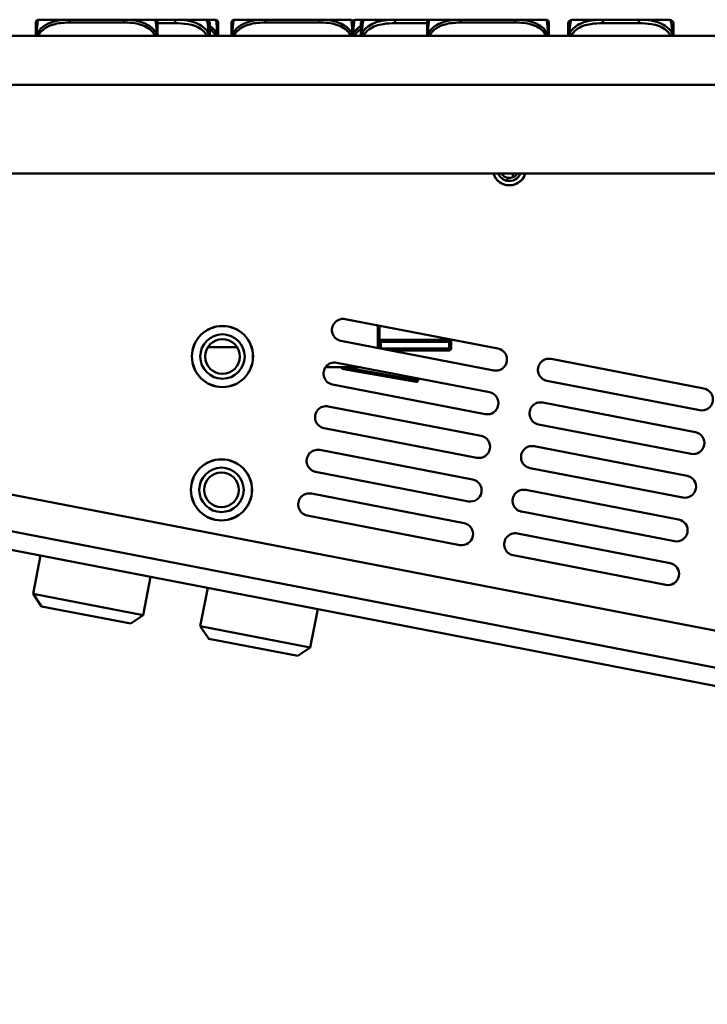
# Model space of a CAD drawing. Header units: inches. Extents: x 3.5 to 56.3, y 0.7 to 32.5.
# Tile 9 of 13: x 35.5 to 39.4, y 19.9 to 25.4. Entities that reach past the tile are written whole.
import ezdxf

# ---------------------------------------------------------------- set-up
doc = ezdxf.new("R2010")
doc.units = ezdxf.units.IN
doc.header["$MEASUREMENT"] = 0
doc.layers.add('Visible Edges(ANSI)', color=7, linetype='Continuous', lineweight=50)
doc.layers.add('Visible Tangent Edges(ANSI)', color=7, linetype='Continuous', lineweight=50)

msp = doc.modelspace()

# ---------------------------------------------------------------- linework, layer by layer
at = {"layer": 'Visible Edges(ANSI)'}
for p, q in [((35.7863, 25.419), (35.6115, 25.419)), ((35.8555, 25.419), (35.7863, 25.419)), ((36.0027, 25.419), (35.9516, 25.419)), ((36.021, 25.419), (36.0027, 25.419)), ((36.0903, 25.419), (36.021, 25.419)), ((36.2651, 25.419), (36.0903, 25.419)), ((36.3794, 25.419), (36.2651, 25.419)), ((36.5539, 25.419), (36.3794, 25.419)), ((36.6051, 25.419), (36.5539, 25.419)), ((36.8869, 25.419), (36.7121, 25.419)), ((36.9561, 25.419), (36.8869, 25.419)), ((37.1908, 25.419), (37.1216, 25.419)), ((37.3656, 25.419), (37.1908, 25.419)), ((37.4431, 25.419), (37.3916, 25.419)), ((37.6176, 25.419), (37.4431, 25.419)), ((37.8116, 25.419), (37.6176, 25.419)), ((37.9864, 25.419), (37.8116, 25.419)), ((38.0556, 25.419), (37.9864, 25.419)), ((38.2904, 25.419), (38.2211, 25.419)), ((38.4652, 25.419), (38.2904, 25.419)), ((38.7847, 25.419), (38.6103, 25.419)), ((38.987, 25.419), (38.7847, 25.419)), ((39.1615, 25.419), (38.987, 25.419)), ((49.3756, 25.3285), (34.1356, 25.3285)), ((53.6097, 25.0535), (31.8763, 25.0535)), ((53.6097, 24.5535), (31.8763, 24.5535)), ((38.2782, 24.5535), (38.2782, 24.5329)), ((37.3355, 23.7358), (38.1946, 23.5696)), ((37.5184, 23.5731), (37.5184, 23.7004)), ((37.5284, 23.5711), (37.5284, 23.6985)), ((38.1709, 23.4468), (37.3118, 23.6131)), ((37.9134, 23.6085), (37.5284, 23.6085)), ((37.5361, 23.5697), (37.5361, 23.6085)), ((37.9234, 23.622), (37.9234, 23.6185)), ((37.9311, 23.6205), (37.9311, 23.5695)), ((36.5634, 23.5785), (36.7276, 23.5785)), ((37.9211, 23.5595), (37.5888, 23.5595)), ((37.2881, 23.4903), (38.1471, 23.3241)), ((38.4941, 23.5116), (39.3531, 23.3454)), ((37.4218, 23.4645), (37.2247, 23.4645)), ((37.3278, 23.4546), (37.3481, 23.4511)), ((37.3481, 23.4511), (37.3481, 23.4645)), ((37.7344, 23.383), (37.3481, 23.4511)), ((38.1234, 23.2014), (37.2643, 23.3676)), ((37.7461, 23.4017), (37.7461, 23.3928)), ((39.3294, 23.2227), (38.4703, 23.3889)), ((38.4466, 23.2662), (39.3056, 23.1)), ((37.2406, 23.2449), (38.0996, 23.0787)), ((38.0759, 22.9559), (37.2168, 23.1222)), ((39.2819, 22.9773), (38.4228, 23.1435)), ((37.1931, 22.9994), (38.0522, 22.8332)), ((38.3991, 23.0207), (39.2582, 22.8545)), ((38.0284, 22.7105), (37.1693, 22.8767)), ((39.2344, 22.7318), (38.3753, 22.898)), ((38.3516, 22.7753), (39.2107, 22.6091)), ((48.6886, 19.9821), (34.4365, 22.7395)), ((37.1456, 22.754), (38.0047, 22.5878)), ((39.1869, 22.4864), (38.3279, 22.6526)), ((34.4172, 22.6395), (48.6693, 19.882)), ((37.9809, 22.4651), (37.1219, 22.6313)), ((38.3041, 22.5298), (39.1632, 22.3636)), ((35.6227, 22.4062), (35.5809, 22.1902)), ((39.1394, 22.2409), (38.2804, 22.4071)), ((36.2413, 22.2866), (36.1995, 22.0706)), ((36.5624, 22.2244), (36.5206, 22.0084)), ((35.5809, 22.1902), (36.1995, 22.0706)), ((35.6285, 22.1199), (35.5809, 22.1902)), ((36.1292, 22.023), (35.6285, 22.1199)), ((37.1809, 22.1048), (37.1391, 21.8888)), ((36.1292, 22.023), (36.1995, 22.0706)), ((36.5206, 22.0084), (37.1391, 21.8888)), ((36.5681, 21.9381), (36.5206, 22.0084)), ((37.0688, 21.8413), (36.5681, 21.9381)), ((37.0688, 21.8413), (37.1391, 21.8888))]:
    msp.add_line(p, q, dxfattribs=at)
for centre, radius in [((36.6455, 23.5251), 0.172), ((36.6455, 23.5251), 0.1715), ((36.6455, 23.5251), 0.125), ((36.6455, 23.5251), 0.0979), ((36.6398, 22.7752), 0.172), ((36.6398, 22.7752), 0.1715), ((36.6398, 22.7752), 0.125), ((36.6398, 22.7752), 0.0979)]:
    msp.add_circle(centre, radius, dxfattribs=at)
for centre, radius, start, end in [((35.6115, 25.4033), 0.0157, 90, 180), ((35.9516, 25.4033), 0.0157, 90, 101.465), ((36.0027, 25.3994), 0.0197, 90, 94.3654), ((36.2651, 25.4033), 0.0157, 0, 90), ((36.5539, 25.3994), 0.0197, 0, 90), ((36.6051, 25.4033), 0.0157, 0, 90), ((36.7121, 25.4033), 0.0157, 90, 180), ((37.3656, 25.4033), 0.0157, 0, 90), ((37.3916, 25.4033), 0.0157, 90, 145.5603), ((37.4431, 25.3994), 0.0197, 90, 180), ((37.8116, 25.4033), 0.0157, 90, 180), ((38.4652, 25.4033), 0.0157, 0, 90), ((38.6103, 25.3994), 0.0197, 90, 180), ((39.1615, 25.3994), 0.0197, 0, 90), ((38.2591, 24.5814), 0.0937, 197.2786, 342.7214), ((38.2591, 24.5814), 0.0935, 197.3262, 259.05), ((38.2591, 24.5814), 0.069, 203.8007, 259.05), ((38.2591, 24.5814), 0.0521, 212.3074, 259.05), ((38.2591, 24.5814), 0.0935, 259.05, 342.6738), ((38.2591, 24.5814), 0.069, 259.05, 336.1993), ((38.2591, 24.5814), 0.0521, 259.05, 327.6926), ((37.3237, 23.6744), 0.0625, 79.05, 259.05), ((37.9134, 23.6185), 0.01, 270, 0), ((37.9211, 23.5695), 0.01, 270, 0), ((38.1827, 23.5082), 0.0625, 259.05, 79.05), ((37.2762, 23.429), 0.0625, 79.05, 259.05), ((38.4822, 23.4503), 0.0625, 79.05, 259.05), ((37.333, 23.4842), 0.03, 221.1393, 260), ((37.7361, 23.3928), 0.01, 260, 0), ((38.1353, 23.2628), 0.0625, 259.05, 79.05), ((39.3413, 23.2841), 0.0625, 259.05, 79.05), ((38.4347, 23.2048), 0.0625, 79.05, 259.05), ((37.2287, 23.1835), 0.0625, 79.05, 259.05), ((39.2938, 23.0386), 0.0625, 259.05, 79.05), ((38.0878, 23.0173), 0.0625, 259.05, 79.05), ((37.1812, 22.9381), 0.0625, 79.05, 259.05), ((38.3872, 22.9594), 0.0625, 79.05, 259.05), ((38.0403, 22.7719), 0.0625, 259.05, 79.05), ((39.2463, 22.7932), 0.0625, 259.05, 79.05), ((38.3397, 22.7139), 0.0625, 79.05, 259.05), ((37.1337, 22.6926), 0.0625, 79.05, 259.05), ((39.1988, 22.5477), 0.0625, 259.05, 79.05), ((37.9928, 22.5264), 0.0625, 259.05, 79.05), ((38.2922, 22.4685), 0.0625, 79.05, 259.05), ((39.1513, 22.3023), 0.0625, 259.05, 79.05)]:
    msp.add_arc(centre, radius, start, end, dxfattribs=at)
for points, knots in [([(36.021, 25.419), (36.0206, 25.419), (36.0202, 25.419), (36.0037, 25.419), (35.9876, 25.4189), (35.9646, 25.4188), (35.9579, 25.4188), (35.9488, 25.4187), (35.9463, 25.4187), (35.9422, 25.4187), (35.9406, 25.4187), (35.9375, 25.4187), (35.936, 25.4187), (35.9324, 25.4187), (35.9303, 25.4187), (35.9242, 25.4187), (35.92, 25.4188), (35.9103, 25.4188), (35.9047, 25.4188), (35.8849, 25.4189), (35.8709, 25.419), (35.8564, 25.419), (35.856, 25.419), (35.8555, 25.419)], [-0.416114, -0.416114, -0.416114, -0.416114, -0.4127691, -0.4127691, -0.2896446, -0.2896446, -0.2388934, -0.2388934, -0.2201881, -0.2201881, -0.2080204, -0.2080204, -0.196499, -0.196499, -0.1809939, -0.1809939, -0.149741, -0.149741, -0.1073162, -0.1073162, 0, 0, 0.0033356, 0.0033356, 0.0033356, 0.0033356]), ([(37.1216, 25.419), (37.1212, 25.419), (37.1207, 25.419), (37.1042, 25.419), (37.0881, 25.4189), (37.0652, 25.4188), (37.0585, 25.4188), (37.0493, 25.4187), (37.0468, 25.4187), (37.0428, 25.4187), (37.0412, 25.4187), (37.038, 25.4187), (37.0365, 25.4187), (37.0329, 25.4187), (37.0309, 25.4187), (37.0247, 25.4187), (37.0206, 25.4188), (37.0109, 25.4188), (37.0053, 25.4188), (36.9855, 25.4189), (36.9714, 25.419), (36.957, 25.419), (36.9565, 25.419), (36.9561, 25.419)], [-0.416114, -0.416114, -0.416114, -0.416114, -0.4127691, -0.4127691, -0.2896446, -0.2896446, -0.2388934, -0.2388934, -0.2201881, -0.2201881, -0.2080204, -0.2080204, -0.196499, -0.196499, -0.1809939, -0.1809939, -0.149741, -0.149741, -0.1073162, -0.1073162, 0, 0, 0.0033356, 0.0033356, 0.0033356, 0.0033356]), ([(38.2211, 25.419), (38.2207, 25.419), (38.2203, 25.419), (38.2038, 25.419), (38.1877, 25.4189), (38.1647, 25.4188), (38.158, 25.4188), (38.1489, 25.4187), (38.1464, 25.4187), (38.1423, 25.4187), (38.1407, 25.4187), (38.1376, 25.4187), (38.1361, 25.4187), (38.1325, 25.4187), (38.1304, 25.4187), (38.1243, 25.4187), (38.1201, 25.4188), (38.1104, 25.4188), (38.1048, 25.4188), (38.085, 25.4189), (38.071, 25.419), (38.0565, 25.419), (38.0561, 25.419), (38.0556, 25.419)], [-0.416114, -0.416114, -0.416114, -0.416114, -0.4127691, -0.4127691, -0.2896446, -0.2896446, -0.2388934, -0.2388934, -0.2201881, -0.2201881, -0.2080204, -0.2080204, -0.196499, -0.196499, -0.1809939, -0.1809939, -0.149741, -0.149741, -0.1073162, -0.1073162, 0, 0, 0.0033356, 0.0033356, 0.0033356, 0.0033356]), ([(35.5958, 25.4033), (35.5958, 25.4033), (35.5958, 25.4015), (35.5958, 25.3951), (35.5958, 25.3858), (35.5958, 25.3646), (35.5958, 25.3285)], [3.9382945, 3.9382945, 3.9382945, 3.9382945, 4.1457245, 4.1457245, 4.1457245, 4.4489161, 4.4489161, 4.4489161, 4.4489161]), ([(36.2808, 25.3285), (36.2808, 25.3646), (36.2808, 25.3858), (36.2808, 25.3951), (36.2808, 25.4015), (36.2808, 25.4033), (36.2808, 25.4033)], [-0.5106216, -0.5106216, -0.5106216, -0.5106216, -0.20743, -0.20743, -0.20743, 0, 0, 0, 0]), ([(36.5736, 25.3285), (36.5736, 25.3423), (36.5736, 25.3543), (36.5736, 25.3637), (36.5736, 25.3817), (36.5736, 25.3907), (36.5736, 25.3951), (36.5736, 25.3985), (36.5736, 25.3994), (36.5736, 25.3994)], [-0.7680813, -0.7680813, -0.7680813, -0.7680813, -0.6514613, -0.6514613, -0.6514613, -0.427691, -0.427691, -0.427691, -0.2569517, -0.2569517, -0.2569517, -0.2569517]), ([(36.6209, 25.3285), (36.6209, 25.3646), (36.6209, 25.3858), (36.6209, 25.3951), (36.6209, 25.4015), (36.6209, 25.4033), (36.6209, 25.4033)], [-0.5106216, -0.5106216, -0.5106216, -0.5106216, -0.20743, -0.20743, -0.20743, 0, 0, 0, 0]), ([(36.6963, 25.4033), (36.6963, 25.4033), (36.6963, 25.4015), (36.6963, 25.3951), (36.6963, 25.3858), (36.6963, 25.3646), (36.6963, 25.3285)], [3.9382945, 3.9382945, 3.9382945, 3.9382945, 4.1457245, 4.1457245, 4.1457245, 4.4489161, 4.4489161, 4.4489161, 4.4489161]), ([(37.3814, 25.3285), (37.3814, 25.3646), (37.3814, 25.3858), (37.3814, 25.3951), (37.3814, 25.4015), (37.3814, 25.4033), (37.3814, 25.4033)], [-0.5106216, -0.5106216, -0.5106216, -0.5106216, -0.20743, -0.20743, -0.20743, 0, 0, 0, 0]), ([(37.4235, 25.3994), (37.4235, 25.3994), (37.4235, 25.3984), (37.4235, 25.3945), (37.4235, 25.3894), (37.4235, 25.3789), (37.4235, 25.3579), (37.4235, 25.3496), (37.4235, 25.3397), (37.4235, 25.3285)], [0.2569537, 0.2569537, 0.2569537, 0.2569537, 0.4371919, 0.4371919, 0.4371919, 0.6739428, 0.6739428, 0.6739428, 0.7677109, 0.7677109, 0.7677109, 0.7677109]), ([(37.7959, 25.4033), (37.7959, 25.4033), (37.7959, 25.4015), (37.7959, 25.3951), (37.7959, 25.3858), (37.7959, 25.3646), (37.7959, 25.3285)], [3.9382945, 3.9382945, 3.9382945, 3.9382945, 4.1457245, 4.1457245, 4.1457245, 4.4489161, 4.4489161, 4.4489161, 4.4489161]), ([(38.4809, 25.3285), (38.4809, 25.3646), (38.4809, 25.3858), (38.4809, 25.3951), (38.4809, 25.4015), (38.4809, 25.4033), (38.4809, 25.4033)], [-0.5106216, -0.5106216, -0.5106216, -0.5106216, -0.20743, -0.20743, -0.20743, 0, 0, 0, 0]), ([(38.5906, 25.3994), (38.5906, 25.3994), (38.5906, 25.3984), (38.5906, 25.3945), (38.5906, 25.3894), (38.5906, 25.3789), (38.5906, 25.3579), (38.5906, 25.3496), (38.5906, 25.3397), (38.5906, 25.3285)], [0.2569537, 0.2569537, 0.2569537, 0.2569537, 0.4371919, 0.4371919, 0.4371919, 0.6739428, 0.6739428, 0.6739428, 0.7677109, 0.7677109, 0.7677109, 0.7677109]), ([(39.1812, 25.3285), (39.1812, 25.3423), (39.1812, 25.3543), (39.1812, 25.3637), (39.1812, 25.3817), (39.1812, 25.3907), (39.1812, 25.3951), (39.1812, 25.3985), (39.1812, 25.3994), (39.1812, 25.3994)], [-0.7680813, -0.7680813, -0.7680813, -0.7680813, -0.6514613, -0.6514613, -0.6514613, -0.427691, -0.427691, -0.427691, -0.2569517, -0.2569517, -0.2569517, -0.2569517])]:
    msp.add_open_spline(points, degree=3, knots=knots, dxfattribs=at)
at = {"layer": 'Visible Tangent Edges(ANSI)'}
for p, q in [((35.7863, 25.4033), (35.7863, 25.419)), ((36.0903, 25.4033), (36.0903, 25.419)), ((36.3794, 25.3994), (36.3794, 25.419)), ((36.8869, 25.4033), (36.8869, 25.419)), ((37.1908, 25.4033), (37.1908, 25.419)), ((37.6176, 25.3994), (37.6176, 25.419)), ((37.9864, 25.4033), (37.9864, 25.419)), ((38.2904, 25.4033), (38.2904, 25.419)), ((38.7847, 25.3994), (38.7847, 25.419)), ((38.987, 25.3994), (38.987, 25.419)), ((35.7863, 25.4033), (36.0903, 25.4033)), ((36.2808, 25.3994), (36.3794, 25.3994)), ((36.8869, 25.4033), (37.1908, 25.4033)), ((37.6176, 25.3994), (37.7959, 25.3994)), ((37.9864, 25.4033), (38.2904, 25.4033)), ((38.7847, 25.3994), (38.987, 25.3994)), ((38.2459, 24.5136), (38.2492, 24.5302)), ((37.5284, 23.6185), (37.9134, 23.6185)), ((37.9134, 23.6185), (37.9134, 23.624)), ((37.9134, 23.6085), (37.9134, 23.6185)), ((37.9234, 23.6185), (37.9134, 23.6185)), ((37.9211, 23.5695), (37.9211, 23.6121)), ((37.5372, 23.5695), (37.9211, 23.5695)), ((37.9211, 23.5595), (37.9211, 23.5695)), ((37.9311, 23.5695), (37.9211, 23.5695)), ((37.3481, 23.4612), (37.7361, 23.3928)), ((37.7361, 23.3928), (37.7344, 23.383)), ((37.7361, 23.3928), (37.7361, 23.4036)), ((37.7361, 23.3928), (37.7461, 23.3928)), ((34.5453, 22.9261), (48.6273, 20.2015))]:
    msp.add_line(p, q, dxfattribs=at)
for points, knots in [([(35.6011, 25.3374), (35.6011, 25.3408), (35.6012, 25.3442), (35.6021, 25.3687), (35.6031, 25.3844), (35.6051, 25.4019), (35.6059, 25.4068), (35.6082, 25.4161), (35.6096, 25.4184), (35.6111, 25.419), (35.6113, 25.419), (35.6115, 25.419)], [-4.4390134, -4.4390134, -4.4390134, -4.4390134, -4.4135105, -4.4135105, -4.2449302, -4.2449302, -4.1395675, -4.1395675, -3.9661536, -3.9661536, -3.9382945, -3.9382945, -3.9382945, -3.9382945]), ([(35.7863, 25.419), (35.7826, 25.419), (35.7788, 25.419), (35.7515, 25.4184), (35.7273, 25.4161), (35.6894, 25.4068), (35.6754, 25.4019), (35.6401, 25.3844), (35.62, 25.3687), (35.6046, 25.3442), (35.6028, 25.3408), (35.6011, 25.3374)], [0, 0, 0, 0, 0.0278591, 0.0278591, 0.201273, 0.201273, 0.3066357, 0.3066357, 0.475216, 0.475216, 0.5007189, 0.5007189, 0.5007189, 0.5007189]), ([(35.9506, 25.4187), (35.9507, 25.4188), (35.9508, 25.4189), (35.9512, 25.419), (35.9514, 25.419), (35.9516, 25.419)], [-3.98216123, -3.98216123, -3.98216123, -3.98216123, -3.96615362, -3.96615362, -3.9382945, -3.9382945, -3.9382945, -3.9382945]), ([(36.2755, 25.3374), (36.2738, 25.3408), (36.272, 25.3442), (36.2566, 25.3687), (36.2364, 25.3844), (36.2012, 25.4019), (36.1872, 25.4068), (36.1493, 25.4161), (36.1251, 25.4184), (36.0978, 25.419), (36.094, 25.419), (36.0903, 25.419)], [-0.5007189, -0.5007189, -0.5007189, -0.5007189, -0.475216, -0.475216, -0.3066357, -0.3066357, -0.201273, -0.201273, -0.0278591, -0.0278591, 0, 0, 0, 0]), ([(36.2651, 25.419), (36.2653, 25.419), (36.2655, 25.419), (36.267, 25.4184), (36.2684, 25.4161), (36.2706, 25.4068), (36.2714, 25.4019), (36.2734, 25.3844), (36.2745, 25.3687), (36.2753, 25.3442), (36.2754, 25.3408), (36.2755, 25.3374)], [0, 0, 0, 0, 0.0278591, 0.0278591, 0.201273, 0.201273, 0.3066357, 0.3066357, 0.475216, 0.475216, 0.5007189, 0.5007189, 0.5007189, 0.5007189]), ([(36.5667, 25.3431), (36.5591, 25.356), (36.549, 25.3679), (36.512, 25.3981), (36.4803, 25.4088), (36.426, 25.4181), (36.4028, 25.4194), (36.3794, 25.419)], [-0.7478145, -0.7478145, -0.7478145, -0.7478145, -0.6493253, -0.6493253, -0.427691, -0.427691, -0.2569537, -0.2569537, -0.2569537, -0.2569537]), ([(36.5539, 25.419), (36.5563, 25.4192), (36.5596, 25.4164), (36.5642, 25.3872), (36.5658, 25.3688), (36.5667, 25.3431)], [0.2569517, 0.2569517, 0.2569517, 0.2569517, 0.5559983, 0.5559983, 0.7482818, 0.7482818, 0.7482818, 0.7482818]), ([(36.6051, 25.419), (36.6053, 25.419), (36.6055, 25.419), (36.6071, 25.4184), (36.6085, 25.4161), (36.6107, 25.4068), (36.6115, 25.4019), (36.6135, 25.3844), (36.6146, 25.3687), (36.6154, 25.3442), (36.6155, 25.3408), (36.6156, 25.3374)], [0, 0, 0, 0, 0.0278591, 0.0278591, 0.201273, 0.201273, 0.3066357, 0.3066357, 0.475216, 0.475216, 0.5007189, 0.5007189, 0.5007189, 0.5007189]), ([(36.7016, 25.3374), (36.7017, 25.3408), (36.7018, 25.3442), (36.7026, 25.3687), (36.7037, 25.3844), (36.7057, 25.4019), (36.7065, 25.4068), (36.7087, 25.4161), (36.7101, 25.4184), (36.7117, 25.419), (36.7119, 25.419), (36.7121, 25.419)], [-4.4390134, -4.4390134, -4.4390134, -4.4390134, -4.4135105, -4.4135105, -4.2449302, -4.2449302, -4.1395675, -4.1395675, -3.9661536, -3.9661536, -3.9382945, -3.9382945, -3.9382945, -3.9382945]), ([(36.8869, 25.419), (36.8831, 25.419), (36.8794, 25.419), (36.852, 25.4184), (36.8278, 25.4161), (36.79, 25.4068), (36.7759, 25.4019), (36.7407, 25.3844), (36.7206, 25.3687), (36.7051, 25.3442), (36.7033, 25.3408), (36.7016, 25.3374)], [0, 0, 0, 0, 0.0278591, 0.0278591, 0.201273, 0.201273, 0.3066357, 0.3066357, 0.475216, 0.475216, 0.5007189, 0.5007189, 0.5007189, 0.5007189]), ([(37.3761, 25.3374), (37.3744, 25.3408), (37.3725, 25.3442), (37.3571, 25.3687), (37.337, 25.3844), (37.3018, 25.4019), (37.2877, 25.4068), (37.2499, 25.4161), (37.2257, 25.4184), (37.1983, 25.419), (37.1946, 25.419), (37.1908, 25.419)], [-0.5007189, -0.5007189, -0.5007189, -0.5007189, -0.475216, -0.475216, -0.3066357, -0.3066357, -0.201273, -0.201273, -0.0278591, -0.0278591, 0, 0, 0, 0]), ([(37.3656, 25.419), (37.3658, 25.419), (37.366, 25.419), (37.3675, 25.4184), (37.369, 25.4161), (37.3712, 25.4068), (37.372, 25.4019), (37.374, 25.3844), (37.3751, 25.3687), (37.3759, 25.3442), (37.376, 25.3408), (37.3761, 25.3374)], [0, 0, 0, 0, 0.0278591, 0.0278591, 0.201273, 0.201273, 0.3066357, 0.3066357, 0.475216, 0.475216, 0.5007189, 0.5007189, 0.5007189, 0.5007189]), ([(37.3814, 25.3457), (37.3814, 25.3463), (37.3814, 25.3468), (37.3821, 25.3687), (37.3832, 25.3844), (37.3852, 25.4019), (37.386, 25.4068), (37.3882, 25.4161), (37.3897, 25.4184), (37.3912, 25.419), (37.3914, 25.419), (37.3916, 25.419)], [-4.4178526, -4.4178526, -4.4178526, -4.4178526, -4.4135105, -4.4135105, -4.2449302, -4.2449302, -4.1395675, -4.1395675, -3.9661536, -3.9661536, -3.9382945, -3.9382945, -3.9382945, -3.9382945]), ([(37.4303, 25.3431), (37.4308, 25.356), (37.4314, 25.3679), (37.4339, 25.3981), (37.4362, 25.4088), (37.4401, 25.4181), (37.4417, 25.4194), (37.4431, 25.419)], [-0.7478145, -0.7478145, -0.7478145, -0.7478145, -0.6493253, -0.6493253, -0.427691, -0.427691, -0.2569537, -0.2569537, -0.2569537, -0.2569537]), ([(37.6176, 25.419), (37.5771, 25.4192), (37.5347, 25.4164), (37.4691, 25.3872), (37.4447, 25.3688), (37.4303, 25.3431)], [0.2569517, 0.2569517, 0.2569517, 0.2569517, 0.5559983, 0.5559983, 0.7482818, 0.7482818, 0.7482818, 0.7482818]), ([(37.8012, 25.3374), (37.8012, 25.3408), (37.8013, 25.3442), (37.8022, 25.3687), (37.8032, 25.3844), (37.8052, 25.4019), (37.806, 25.4068), (37.8083, 25.4161), (37.8097, 25.4184), (37.8112, 25.419), (37.8114, 25.419), (37.8116, 25.419)], [-4.4390134, -4.4390134, -4.4390134, -4.4390134, -4.4135105, -4.4135105, -4.2449302, -4.2449302, -4.1395675, -4.1395675, -3.9661536, -3.9661536, -3.9382945, -3.9382945, -3.9382945, -3.9382945]), ([(37.9864, 25.419), (37.9827, 25.419), (37.9789, 25.419), (37.9516, 25.4184), (37.9274, 25.4161), (37.8895, 25.4068), (37.8755, 25.4019), (37.8402, 25.3844), (37.8201, 25.3687), (37.8047, 25.3442), (37.8029, 25.3408), (37.8012, 25.3374)], [0, 0, 0, 0, 0.0278591, 0.0278591, 0.201273, 0.201273, 0.3066357, 0.3066357, 0.475216, 0.475216, 0.5007189, 0.5007189, 0.5007189, 0.5007189]), ([(38.4756, 25.3374), (38.4739, 25.3408), (38.4721, 25.3442), (38.4567, 25.3687), (38.4365, 25.3844), (38.4013, 25.4019), (38.3873, 25.4068), (38.3494, 25.4161), (38.3252, 25.4184), (38.2979, 25.419), (38.2941, 25.419), (38.2904, 25.419)], [-0.5007189, -0.5007189, -0.5007189, -0.5007189, -0.475216, -0.475216, -0.3066357, -0.3066357, -0.201273, -0.201273, -0.0278591, -0.0278591, 0, 0, 0, 0]), ([(38.4652, 25.419), (38.4654, 25.419), (38.4656, 25.419), (38.4671, 25.4184), (38.4685, 25.4161), (38.4707, 25.4068), (38.4715, 25.4019), (38.4735, 25.3844), (38.4746, 25.3687), (38.4754, 25.3442), (38.4755, 25.3408), (38.4756, 25.3374)], [0, 0, 0, 0, 0.0278591, 0.0278591, 0.201273, 0.201273, 0.3066357, 0.3066357, 0.475216, 0.475216, 0.5007189, 0.5007189, 0.5007189, 0.5007189]), ([(38.5975, 25.3431), (38.598, 25.356), (38.5986, 25.3679), (38.6011, 25.3981), (38.6034, 25.4088), (38.6073, 25.4181), (38.6089, 25.4194), (38.6103, 25.419)], [-0.7478145, -0.7478145, -0.7478145, -0.7478145, -0.6493253, -0.6493253, -0.427691, -0.427691, -0.2569537, -0.2569537, -0.2569537, -0.2569537]), ([(38.7847, 25.419), (38.7443, 25.4192), (38.7019, 25.4164), (38.6363, 25.3872), (38.6118, 25.3688), (38.5975, 25.3431)], [0.2569517, 0.2569517, 0.2569517, 0.2569517, 0.5559983, 0.5559983, 0.7482818, 0.7482818, 0.7482818, 0.7482818]), ([(39.1743, 25.3431), (39.1667, 25.356), (39.1567, 25.3679), (39.1196, 25.3981), (39.0879, 25.4088), (39.0336, 25.4181), (39.0104, 25.4194), (38.987, 25.419)], [-0.7478145, -0.7478145, -0.7478145, -0.7478145, -0.6493253, -0.6493253, -0.427691, -0.427691, -0.2569537, -0.2569537, -0.2569537, -0.2569537]), ([(39.1615, 25.419), (39.1639, 25.4192), (39.1672, 25.4164), (39.1718, 25.3872), (39.1734, 25.3688), (39.1743, 25.3431)], [0.2569517, 0.2569517, 0.2569517, 0.2569517, 0.5559983, 0.5559983, 0.7482818, 0.7482818, 0.7482818, 0.7482818]), ([(35.6098, 25.3285), (35.6263, 25.3646), (35.6659, 25.3858), (35.7047, 25.3951), (35.7312, 25.4015), (35.7591, 25.4033), (35.7863, 25.4033)], [-0.5106216, -0.5106216, -0.5106216, -0.5106216, -0.20743, -0.20743, -0.20743, 0, 0, 0, 0]), ([(36.0903, 25.4033), (36.0938, 25.4033), (36.0974, 25.4033), (36.101, 25.4032), (36.1342, 25.4026), (36.1679, 25.3988), (36.1988, 25.3868), (36.2257, 25.3762), (36.2513, 25.3583), (36.2647, 25.3327), (36.2654, 25.3313), (36.2661, 25.3299), (36.2668, 25.3285)], [0, 0, 0, 0, 0.0272471, 0.0272471, 0.0272471, 0.2790553, 0.2790553, 0.2790553, 0.4988354, 0.4988354, 0.4988354, 0.5106216, 0.5106216, 0.5106216, 0.5106216]), ([(36.3794, 25.3994), (36.4031, 25.3994), (36.4271, 25.3984), (36.4504, 25.3945), (36.4811, 25.3894), (36.512, 25.3789), (36.5353, 25.3579), (36.5445, 25.3496), (36.5523, 25.3397), (36.5576, 25.3285)], [0.2569537, 0.2569537, 0.2569537, 0.2569537, 0.4371919, 0.4371919, 0.4371919, 0.6739428, 0.6739428, 0.6739428, 0.7677109, 0.7677109, 0.7677109, 0.7677109]), ([(36.6156, 25.3374), (36.6139, 25.3408), (36.6121, 25.3442), (36.6006, 25.3623), (36.5879, 25.3746), (36.5736, 25.3842)], [-0.5007189, -0.5007189, -0.5007189, -0.5007189, -0.475216, -0.475216, -0.3566993, -0.3566993, -0.3566993, -0.3566993]), ([(36.5737, 25.3678), (36.5865, 25.3584), (36.5974, 25.3467), (36.6048, 25.3327), (36.6055, 25.3313), (36.6062, 25.3299), (36.6068, 25.3285)], [0.3788319, 0.3788319, 0.3788319, 0.3788319, 0.4988354, 0.4988354, 0.4988354, 0.5106216, 0.5106216, 0.5106216, 0.5106216]), ([(36.7104, 25.3285), (36.7268, 25.3646), (36.7665, 25.3858), (36.8053, 25.3951), (36.8318, 25.4015), (36.8597, 25.4033), (36.8869, 25.4033)], [-0.5106216, -0.5106216, -0.5106216, -0.5106216, -0.20743, -0.20743, -0.20743, 0, 0, 0, 0]), ([(37.1908, 25.4033), (37.1944, 25.4033), (37.198, 25.4033), (37.2016, 25.4032), (37.2348, 25.4026), (37.2685, 25.3988), (37.2993, 25.3868), (37.3263, 25.3762), (37.3518, 25.3583), (37.3653, 25.3327), (37.366, 25.3313), (37.3667, 25.3299), (37.3673, 25.3285)], [0, 0, 0, 0, 0.0272471, 0.0272471, 0.0272471, 0.2790553, 0.2790553, 0.2790553, 0.4988354, 0.4988354, 0.4988354, 0.5106216, 0.5106216, 0.5106216, 0.5106216]), ([(37.4234, 25.3845), (37.409, 25.3747), (37.3962, 25.3625), (37.3847, 25.3443), (37.383, 25.3411), (37.3814, 25.3379)], [0.3558089, 0.3558089, 0.3558089, 0.3558089, 0.475216, 0.475216, 0.4995177, 0.4995177, 0.4995177, 0.4995177]), ([(37.4394, 25.3285), (37.4461, 25.3423), (37.4565, 25.3543), (37.4687, 25.3637), (37.4921, 25.3817), (37.5213, 25.3907), (37.5503, 25.3951), (37.5725, 25.3985), (37.5952, 25.3994), (37.6176, 25.3994)], [-0.7680813, -0.7680813, -0.7680813, -0.7680813, -0.6514613, -0.6514613, -0.6514613, -0.427691, -0.427691, -0.427691, -0.2569517, -0.2569517, -0.2569517, -0.2569517]), ([(37.8099, 25.3285), (37.8264, 25.3646), (37.866, 25.3858), (37.9048, 25.3951), (37.9313, 25.4015), (37.9592, 25.4033), (37.9864, 25.4033)], [-0.5106216, -0.5106216, -0.5106216, -0.5106216, -0.20743, -0.20743, -0.20743, 0, 0, 0, 0]), ([(38.2904, 25.4033), (38.2939, 25.4033), (38.2975, 25.4033), (38.3011, 25.4032), (38.3343, 25.4026), (38.368, 25.3988), (38.3989, 25.3868), (38.4258, 25.3762), (38.4514, 25.3583), (38.4648, 25.3327), (38.4655, 25.3313), (38.4662, 25.3299), (38.4669, 25.3285)], [0, 0, 0, 0, 0.0272471, 0.0272471, 0.0272471, 0.2790553, 0.2790553, 0.2790553, 0.4988354, 0.4988354, 0.4988354, 0.5106216, 0.5106216, 0.5106216, 0.5106216]), ([(38.6066, 25.3285), (38.6132, 25.3423), (38.6237, 25.3543), (38.6359, 25.3637), (38.6593, 25.3817), (38.6884, 25.3907), (38.7175, 25.3951), (38.7397, 25.3985), (38.7623, 25.3994), (38.7847, 25.3994)], [-0.7680813, -0.7680813, -0.7680813, -0.7680813, -0.6514613, -0.6514613, -0.6514613, -0.427691, -0.427691, -0.427691, -0.2569517, -0.2569517, -0.2569517, -0.2569517]), ([(38.987, 25.3994), (39.0107, 25.3994), (39.0347, 25.3984), (39.0581, 25.3945), (39.0887, 25.3894), (39.1196, 25.3789), (39.1429, 25.3579), (39.1521, 25.3496), (39.1599, 25.3397), (39.1652, 25.3285)], [0.2569537, 0.2569537, 0.2569537, 0.2569537, 0.4371919, 0.4371919, 0.4371919, 0.6739428, 0.6739428, 0.6739428, 0.7677109, 0.7677109, 0.7677109, 0.7677109]), ([(35.6011, 25.3374), (35.6005, 25.3366), (35.5999, 25.3358), (35.5989, 25.3341), (35.5984, 25.3331), (35.5977, 25.3316), (35.5974, 25.331), (35.5971, 25.3301), (35.597, 25.3298), (35.5968, 25.3292), (35.5967, 25.3289), (35.5966, 25.3285)], [-0.00012419, -0.00012419, -0.00012419, -0.00012419, 0.00449537, 0.00449537, 0.00977487, 0.00977487, 0.01307456, 0.01307456, 0.0147244, 0.0147244, 0.01647902, 0.01647902, 0.01647902, 0.01647902]), ([(35.6043, 25.3285), (35.6042, 25.3289), (35.604, 25.3292), (35.6037, 25.3298), (35.6036, 25.3301), (35.6032, 25.331), (35.6029, 25.3316), (35.6023, 25.3331), (35.602, 25.3341), (35.6014, 25.3358), (35.6012, 25.3366), (35.6011, 25.3374)], [-0.01647902, -0.01647902, -0.01647902, -0.01647902, -0.0147244, -0.0147244, -0.01307456, -0.01307456, -0.00977487, -0.00977487, -0.00449537, -0.00449537, 0.00012419, 0.00012419, 0.00012419, 0.00012419]), ([(36.2755, 25.3374), (36.2753, 25.3366), (36.2751, 25.3358), (36.2746, 25.3341), (36.2743, 25.3331), (36.2737, 25.3316), (36.2734, 25.331), (36.273, 25.3301), (36.2729, 25.3298), (36.2726, 25.3292), (36.2724, 25.3289), (36.2722, 25.3285)], [-0.00012419, -0.00012419, -0.00012419, -0.00012419, 0.00449537, 0.00449537, 0.00977487, 0.00977487, 0.01307456, 0.01307456, 0.0147244, 0.0147244, 0.01647902, 0.01647902, 0.01647902, 0.01647902]), ([(36.28, 25.3285), (36.2799, 25.3289), (36.2798, 25.3292), (36.2796, 25.3298), (36.2795, 25.3301), (36.2791, 25.331), (36.2789, 25.3316), (36.2782, 25.3331), (36.2777, 25.3341), (36.2766, 25.3358), (36.2761, 25.3366), (36.2755, 25.3374)], [-0.01647902, -0.01647902, -0.01647902, -0.01647902, -0.0147244, -0.0147244, -0.01307456, -0.01307456, -0.00977487, -0.00977487, -0.00449537, -0.00449537, 0.00012419, 0.00012419, 0.00012419, 0.00012419]), ([(36.5667, 25.3431), (36.5667, 25.3416), (36.5667, 25.3402), (36.5664, 25.337), (36.5662, 25.3353), (36.5658, 25.3325), (36.5656, 25.3314), (36.5653, 25.3298), (36.5652, 25.3293), (36.565, 25.3287), (36.565, 25.3286), (36.565, 25.3285)], [-0.00023197, -0.00023197, -0.00023197, -0.00023197, 0.00913095, 0.00913095, 0.01983142, 0.01983142, 0.02651922, 0.02651922, 0.02986312, 0.02986312, 0.03037462, 0.03037462, 0.03037462, 0.03037462]), ([(36.5724, 25.3285), (36.5724, 25.3286), (36.5723, 25.3287), (36.5722, 25.3293), (36.5721, 25.3298), (36.5716, 25.3314), (36.5713, 25.3325), (36.5704, 25.3353), (36.5698, 25.337), (36.5683, 25.3402), (36.5676, 25.3416), (36.5667, 25.3431)], [-0.03037462, -0.03037462, -0.03037462, -0.03037462, -0.02986312, -0.02986312, -0.02651922, -0.02651922, -0.01983142, -0.01983142, -0.00913095, -0.00913095, 0.00023197, 0.00023197, 0.00023197, 0.00023197]), ([(36.6156, 25.3374), (36.6154, 25.3366), (36.6152, 25.3358), (36.6147, 25.3341), (36.6143, 25.3331), (36.6137, 25.3316), (36.6135, 25.331), (36.6131, 25.3301), (36.6129, 25.3298), (36.6126, 25.3292), (36.6125, 25.3289), (36.6123, 25.3285)], [-0.00012419, -0.00012419, -0.00012419, -0.00012419, 0.00449537, 0.00449537, 0.00977487, 0.00977487, 0.01307456, 0.01307456, 0.0147244, 0.0147244, 0.01647902, 0.01647902, 0.01647902, 0.01647902]), ([(36.62, 25.3285), (36.62, 25.3289), (36.6199, 25.3292), (36.6197, 25.3298), (36.6195, 25.3301), (36.6192, 25.331), (36.619, 25.3316), (36.6183, 25.3331), (36.6178, 25.3341), (36.6167, 25.3358), (36.6162, 25.3366), (36.6156, 25.3374)], [-0.01647902, -0.01647902, -0.01647902, -0.01647902, -0.0147244, -0.0147244, -0.01307456, -0.01307456, -0.00977487, -0.00977487, -0.00449537, -0.00449537, 0.00012419, 0.00012419, 0.00012419, 0.00012419]), ([(36.7016, 25.3374), (36.701, 25.3366), (36.7005, 25.3358), (36.6994, 25.3341), (36.6989, 25.3331), (36.6982, 25.3316), (36.698, 25.331), (36.6976, 25.3301), (36.6975, 25.3298), (36.6973, 25.3292), (36.6972, 25.3289), (36.6971, 25.3285)], [-0.00012419, -0.00012419, -0.00012419, -0.00012419, 0.00449537, 0.00449537, 0.00977487, 0.00977487, 0.01307456, 0.01307456, 0.0147244, 0.0147244, 0.01647902, 0.01647902, 0.01647902, 0.01647902]), ([(36.7049, 25.3285), (36.7047, 25.3289), (36.7046, 25.3292), (36.7043, 25.3298), (36.7041, 25.3301), (36.7037, 25.331), (36.7035, 25.3316), (36.7029, 25.3331), (36.7025, 25.3341), (36.702, 25.3358), (36.7018, 25.3366), (36.7016, 25.3374)], [-0.01647902, -0.01647902, -0.01647902, -0.01647902, -0.0147244, -0.0147244, -0.01307456, -0.01307456, -0.00977487, -0.00977487, -0.00449537, -0.00449537, 0.00012419, 0.00012419, 0.00012419, 0.00012419]), ([(37.3761, 25.3374), (37.3759, 25.3366), (37.3757, 25.3358), (37.3751, 25.3341), (37.3748, 25.3331), (37.3742, 25.3316), (37.374, 25.331), (37.3735, 25.3301), (37.3734, 25.3298), (37.3731, 25.3292), (37.373, 25.3289), (37.3728, 25.3285)], [-0.00012419, -0.00012419, -0.00012419, -0.00012419, 0.00449537, 0.00449537, 0.00977487, 0.00977487, 0.01307456, 0.01307456, 0.0147244, 0.0147244, 0.01647902, 0.01647902, 0.01647902, 0.01647902]), ([(37.3805, 25.3285), (37.3804, 25.3289), (37.3803, 25.3292), (37.3801, 25.3298), (37.38, 25.3301), (37.3797, 25.331), (37.3795, 25.3316), (37.3787, 25.3331), (37.3782, 25.3341), (37.3772, 25.3358), (37.3767, 25.3366), (37.3761, 25.3374)], [-0.01647902, -0.01647902, -0.01647902, -0.01647902, -0.0147244, -0.0147244, -0.01307456, -0.01307456, -0.00977487, -0.00977487, -0.00449537, -0.00449537, 0.00012419, 0.00012419, 0.00012419, 0.00012419]), ([(37.3844, 25.3285), (37.3842, 25.3289), (37.3841, 25.3292), (37.3838, 25.3298), (37.3836, 25.3301), (37.3832, 25.331), (37.383, 25.3316), (37.3824, 25.3331), (37.382, 25.3341), (37.3816, 25.3355), (37.3815, 25.336), (37.3814, 25.3364)], [-0.01647902, -0.01647902, -0.01647902, -0.01647902, -0.0147244, -0.0147244, -0.01307456, -0.01307456, -0.00977487, -0.00977487, -0.00449537, -0.00449537, -0.0017829, -0.0017829, -0.0017829, -0.0017829]), ([(37.4303, 25.3431), (37.4295, 25.3416), (37.4287, 25.3402), (37.4273, 25.337), (37.4266, 25.3353), (37.4257, 25.3325), (37.4254, 25.3314), (37.425, 25.3298), (37.4248, 25.3293), (37.4247, 25.3287), (37.4247, 25.3286), (37.4247, 25.3285)], [-0.00023197, -0.00023197, -0.00023197, -0.00023197, 0.00913095, 0.00913095, 0.01983142, 0.01983142, 0.02651922, 0.02651922, 0.02986312, 0.02986312, 0.03037462, 0.03037462, 0.03037462, 0.03037462]), ([(37.432, 25.3285), (37.432, 25.3286), (37.432, 25.3287), (37.4319, 25.3293), (37.4317, 25.3298), (37.4314, 25.3314), (37.4312, 25.3325), (37.4308, 25.3353), (37.4306, 25.337), (37.4303, 25.3402), (37.4303, 25.3416), (37.4303, 25.3431)], [-0.03037462, -0.03037462, -0.03037462, -0.03037462, -0.02986312, -0.02986312, -0.02651922, -0.02651922, -0.01983142, -0.01983142, -0.00913095, -0.00913095, 0.00023197, 0.00023197, 0.00023197, 0.00023197]), ([(37.8012, 25.3374), (37.8006, 25.3366), (37.8, 25.3358), (37.799, 25.3341), (37.7985, 25.3331), (37.7978, 25.3316), (37.7975, 25.331), (37.7972, 25.3301), (37.7971, 25.3298), (37.7969, 25.3292), (37.7968, 25.3289), (37.7967, 25.3285)], [-0.00012419, -0.00012419, -0.00012419, -0.00012419, 0.00449537, 0.00449537, 0.00977487, 0.00977487, 0.01307456, 0.01307456, 0.0147244, 0.0147244, 0.01647902, 0.01647902, 0.01647902, 0.01647902]), ([(37.8044, 25.3285), (37.8043, 25.3289), (37.8041, 25.3292), (37.8038, 25.3298), (37.8037, 25.3301), (37.8033, 25.331), (37.803, 25.3316), (37.8024, 25.3331), (37.8021, 25.3341), (37.8015, 25.3358), (37.8013, 25.3366), (37.8012, 25.3374)], [-0.01647902, -0.01647902, -0.01647902, -0.01647902, -0.0147244, -0.0147244, -0.01307456, -0.01307456, -0.00977487, -0.00977487, -0.00449537, -0.00449537, 0.00012419, 0.00012419, 0.00012419, 0.00012419]), ([(38.4756, 25.3374), (38.4754, 25.3366), (38.4752, 25.3358), (38.4747, 25.3341), (38.4744, 25.3331), (38.4738, 25.3316), (38.4735, 25.331), (38.4731, 25.3301), (38.473, 25.3298), (38.4727, 25.3292), (38.4725, 25.3289), (38.4723, 25.3285)], [-0.00012419, -0.00012419, -0.00012419, -0.00012419, 0.00449537, 0.00449537, 0.00977487, 0.00977487, 0.01307456, 0.01307456, 0.0147244, 0.0147244, 0.01647902, 0.01647902, 0.01647902, 0.01647902]), ([(38.4801, 25.3285), (38.48, 25.3289), (38.4799, 25.3292), (38.4797, 25.3298), (38.4796, 25.3301), (38.4792, 25.331), (38.479, 25.3316), (38.4783, 25.3331), (38.4778, 25.3341), (38.4767, 25.3358), (38.4762, 25.3366), (38.4756, 25.3374)], [-0.01647902, -0.01647902, -0.01647902, -0.01647902, -0.0147244, -0.0147244, -0.01307456, -0.01307456, -0.00977487, -0.00977487, -0.00449537, -0.00449537, 0.00012419, 0.00012419, 0.00012419, 0.00012419]), ([(38.5975, 25.3431), (38.5966, 25.3416), (38.5959, 25.3402), (38.5944, 25.337), (38.5938, 25.3353), (38.5928, 25.3325), (38.5925, 25.3314), (38.5921, 25.3298), (38.592, 25.3293), (38.5918, 25.3287), (38.5918, 25.3286), (38.5918, 25.3285)], [-0.00023197, -0.00023197, -0.00023197, -0.00023197, 0.00913095, 0.00913095, 0.01983142, 0.01983142, 0.02651922, 0.02651922, 0.02986312, 0.02986312, 0.03037462, 0.03037462, 0.03037462, 0.03037462]), ([(38.5992, 25.3285), (38.5992, 25.3286), (38.5992, 25.3287), (38.599, 25.3293), (38.5989, 25.3298), (38.5986, 25.3314), (38.5984, 25.3325), (38.5979, 25.3353), (38.5977, 25.337), (38.5975, 25.3402), (38.5975, 25.3416), (38.5975, 25.3431)], [-0.03037462, -0.03037462, -0.03037462, -0.03037462, -0.02986312, -0.02986312, -0.02651922, -0.02651922, -0.01983142, -0.01983142, -0.00913095, -0.00913095, 0.00023197, 0.00023197, 0.00023197, 0.00023197]), ([(39.1743, 25.3431), (39.1743, 25.3416), (39.1743, 25.3402), (39.1741, 25.337), (39.1739, 25.3353), (39.1734, 25.3325), (39.1732, 25.3314), (39.1729, 25.3298), (39.1728, 25.3293), (39.1726, 25.3287), (39.1726, 25.3286), (39.1726, 25.3285)], [-0.00023197, -0.00023197, -0.00023197, -0.00023197, 0.00913095, 0.00913095, 0.01983142, 0.01983142, 0.02651922, 0.02651922, 0.02986312, 0.02986312, 0.03037462, 0.03037462, 0.03037462, 0.03037462]), ([(39.18, 25.3285), (39.18, 25.3286), (39.1799, 25.3287), (39.1798, 25.3293), (39.1797, 25.3298), (39.1793, 25.3314), (39.1789, 25.3325), (39.178, 25.3353), (39.1774, 25.337), (39.1759, 25.3402), (39.1752, 25.3416), (39.1743, 25.3431)], [-0.03037462, -0.03037462, -0.03037462, -0.03037462, -0.02986312, -0.02986312, -0.02651922, -0.02651922, -0.01983142, -0.01983142, -0.00913095, -0.00913095, 0.00023197, 0.00023197, 0.00023197, 0.00023197])]:
    msp.add_open_spline(points, degree=3, knots=knots, dxfattribs=at)
for points in [[(36.0022, 25.4191), (36.0023, 25.4191), (36.0025, 25.4191), (36.0027, 25.419)], [(37.3899, 25.3285), (37.3971, 25.3443), (37.4088, 25.3573), (37.4228, 25.3676)]]:
    msp.add_open_spline(points, degree=3, dxfattribs=at)

doc.saveas('drawing.dxf')
